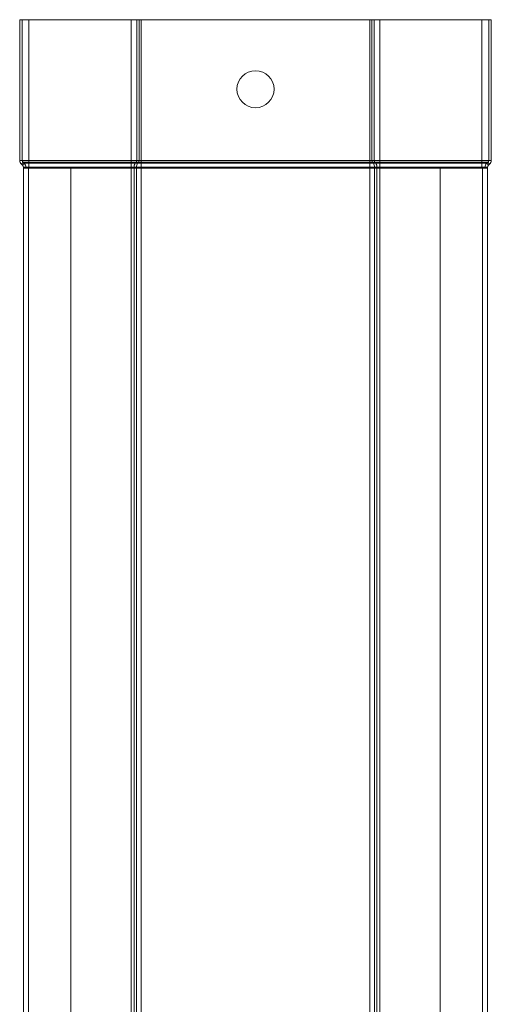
# Model space of a CAD drawing. Header units: millimetres. Extents: x 428 to 1137, y -1268 to 1088.
# Tile 10 of 14: x 1027 to 1128, y 352 to 564. Entities that reach past the tile are written whole.
import ezdxf

# ---------------------------------------------------------------- set-up
doc = ezdxf.new("R2010")
doc.units = ezdxf.units.MM
doc.linetypes.add('K5LT32768', pattern=[0])

msp = doc.modelspace()

# ---------------------------------------------------------------- linework, layer by layer
at = {"color": 7, "linetype": 'K5LT32768', "lineweight": 15}
for p, q in [((1026.86, 533.72), (1026.86, 564.07)), ((1027.41, 564.07), (1026.86, 564.07)), ((1027.41, 533.72), (1027.41, 564.07)), ((1028.86, 564.07), (1027.41, 564.07)), ((1028.86, 533.72), (1028.86, 564.07)), ((1050.86, 564.07), (1028.86, 564.07)), ((1050.86, 533.72), (1050.86, 564.07)), ((1052.06, 564.07), (1050.86, 564.07)), ((1052.06, 533.72), (1052.06, 564.07)), ((1052.57, 564.07), (1052.06, 564.07)), ((1052.57, 533.72), (1052.57, 564.07)), ((1053.03, 564.07), (1052.57, 564.07)), ((1053.03, 533.72), (1053.03, 564.07)), ((1102.29, 564.07), (1053.03, 564.07)), ((1102.29, 533.72), (1102.29, 564.07)), ((1102.75, 564.07), (1102.29, 564.07)), ((1102.75, 533.72), (1102.75, 564.07)), ((1103.26, 564.07), (1102.75, 564.07)), ((1103.26, 533.72), (1103.26, 564.07)), ((1104.46, 564.07), (1103.26, 564.07)), ((1104.46, 533.72), (1104.46, 564.07)), ((1126.46, 564.07), (1104.46, 564.07)), ((1126.46, 533.72), (1126.46, 564.07)), ((1127.91, 564.07), (1126.46, 564.07)), ((1127.91, 533.72), (1127.91, 564.07)), ((1127.91, 564.07), (1128.46, 564.07)), ((1128.46, 533.72), (1128.46, 564.07)), ((1027.41, 533.72), (1026.86, 533.72)), ((1027.59, 533.31), (1027.23, 532.9)), ((1028.86, 533.72), (1027.41, 533.72)), ((1027.84, 533.09), (1027.48, 532.68)), ((1027.84, 533.09), (1027.59, 533.31)), ((1028.86, 533.31), (1027.59, 533.31)), ((1028.86, 533.09), (1027.84, 533.09)), ((1028.86, 533.31), (1028.86, 533.72)), ((1050.86, 533.72), (1028.86, 533.72)), ((1028.86, 533.09), (1028.86, 533.31)), ((1050.86, 533.31), (1028.86, 533.31)), ((1028.86, 532.27), (1028.86, 533.09)), ((1050.86, 533.09), (1028.86, 533.09)), ((1050.86, 533.31), (1050.86, 533.72)), ((1052.06, 533.72), (1050.86, 533.72)), ((1050.86, 533.09), (1050.86, 533.31)), ((1051.93, 533.31), (1050.86, 533.31)), ((1050.86, 532.27), (1050.86, 533.09)), ((1051.76, 533.09), (1050.86, 533.09)), ((1051.76, 533.09), (1051.93, 533.31)), ((1052.27, 533.09), (1051.76, 533.09)), ((1052.44, 533.31), (1051.93, 533.31)), ((1052.57, 533.72), (1052.06, 533.72)), ((1052.27, 533.09), (1052.44, 533.31)), ((1053.03, 533.09), (1052.27, 533.09)), ((1053.03, 533.31), (1052.44, 533.31)), ((1053.03, 533.72), (1052.57, 533.72)), ((1053.03, 533.31), (1053.03, 533.72)), ((1102.29, 533.72), (1053.03, 533.72)), ((1053.03, 533.09), (1053.03, 533.31)), ((1102.29, 533.31), (1053.03, 533.31)), ((1053.03, 532.27), (1053.03, 533.09)), ((1102.29, 533.09), (1053.03, 533.09)), ((1102.29, 533.31), (1102.29, 533.72)), ((1102.75, 533.72), (1102.29, 533.72)), ((1102.29, 533.09), (1102.29, 533.31)), ((1102.88, 533.31), (1102.29, 533.31)), ((1102.29, 532.27), (1102.29, 533.09)), ((1103.05, 533.09), (1102.29, 533.09)), ((1103.26, 533.72), (1102.75, 533.72)), ((1103.05, 533.09), (1102.88, 533.31)), ((1103.39, 533.31), (1102.88, 533.31)), ((1103.57, 533.09), (1103.05, 533.09)), ((1104.46, 533.72), (1103.26, 533.72)), ((1103.57, 533.09), (1103.39, 533.31)), ((1104.46, 533.31), (1103.39, 533.31)), ((1104.46, 533.09), (1103.57, 533.09)), ((1104.46, 533.31), (1104.46, 533.72)), ((1126.46, 533.72), (1104.46, 533.72)), ((1104.46, 533.09), (1104.46, 533.31)), ((1126.46, 533.31), (1104.46, 533.31)), ((1104.46, 532.27), (1104.46, 533.09)), ((1126.46, 533.09), (1104.46, 533.09)), ((1127.91, 533.72), (1126.46, 533.72)), ((1126.46, 533.31), (1126.46, 533.72)), ((1126.46, 533.09), (1126.46, 533.31)), ((1127.73, 533.31), (1126.46, 533.31)), ((1127.48, 533.09), (1126.46, 533.09)), ((1126.46, 532.27), (1126.46, 533.09)), ((1127.48, 533.09), (1127.73, 533.31)), ((1127.48, 533.09), (1127.84, 532.68)), ((1127.73, 533.31), (1128.09, 532.9)), ((1127.91, 533.72), (1128.46, 533.72)), ((1027.48, 532.68), (1027.23, 532.9)), ((1028.21, 532.27), (1027.66, 532.27)), ((1027.66, 532.07), (1027.66, 532.27)), ((1027.66, 532.07), (1027.66, 264.07)), ((1027.66, 532.07), (1028.79, 532.07)), ((1028.21, 532.07), (1028.21, 532.27)), ((1028.86, 532.27), (1028.21, 532.27)), ((1028.79, 532.07), (1028.79, 264.07)), ((1028.79, 532.07), (1037.89, 532.07)), ((1028.86, 532.07), (1028.86, 532.27)), ((1050.86, 532.27), (1028.86, 532.27)), ((1037.89, 264.07), (1037.89, 532.07)), ((1050.86, 532.07), (1037.89, 532.07)), ((1050.86, 532.07), (1050.86, 532.27)), ((1051.5, 532.27), (1050.86, 532.27)), ((1051.5, 532.07), (1050.86, 532.07)), ((1050.86, 532.07), (1050.86, 264.07)), ((1051.5, 532.07), (1051.5, 532.27)), ((1052.01, 532.27), (1051.5, 532.27)), ((1051.5, 532.07), (1051.5, 264.07)), ((1052.01, 532.07), (1051.5, 532.07)), ((1053.03, 532.27), (1052.01, 532.27)), ((1052.01, 532.07), (1052.01, 532.27)), ((1052.01, 532.07), (1052.01, 264.07)), ((1053.03, 532.07), (1052.01, 532.07)), ((1102.29, 532.27), (1053.03, 532.27)), ((1053.03, 532.07), (1053.03, 532.27)), ((1102.29, 532.07), (1053.03, 532.07)), ((1053.03, 532.07), (1053.03, 264.07)), ((1102.29, 532.07), (1102.29, 532.27)), ((1103.31, 532.27), (1102.29, 532.27)), ((1102.29, 532.07), (1102.29, 264.07)), ((1103.31, 532.07), (1102.29, 532.07)), ((1103.31, 532.07), (1103.31, 532.27)), ((1103.83, 532.27), (1103.31, 532.27)), ((1103.31, 532.07), (1103.31, 264.07)), ((1103.83, 532.07), (1103.31, 532.07)), ((1103.83, 532.07), (1103.83, 532.27)), ((1104.46, 532.27), (1103.83, 532.27)), ((1103.83, 532.07), (1103.83, 264.07)), ((1104.46, 532.07), (1103.83, 532.07)), ((1104.46, 532.07), (1104.46, 532.27)), ((1126.46, 532.27), (1104.46, 532.27)), ((1104.46, 532.07), (1104.46, 264.07)), ((1117.44, 532.07), (1104.46, 532.07)), ((1117.44, 532.07), (1117.44, 264.07)), ((1117.44, 532.07), (1126.54, 532.07)), ((1127.11, 532.27), (1126.46, 532.27)), ((1126.46, 532.07), (1126.46, 532.27)), ((1126.54, 264.07), (1126.54, 532.07)), ((1126.54, 532.07), (1127.66, 532.07)), ((1127.11, 532.27), (1127.66, 532.27)), ((1127.11, 532.07), (1127.11, 532.27)), ((1127.66, 532.07), (1127.66, 532.27)), ((1127.66, 532.07), (1127.66, 264.07)), ((1127.84, 532.68), (1128.09, 532.9))]:
    msp.add_line(p, q, dxfattribs=at)
msp.add_circle((1077.66, 549.07), 4, dxfattribs=at)
for centre, radius, start, end in [((1027.96, 533.72), 1.1, 180, 228.1897), ((1027.96, 533.72), 0.55, 180, 228.1897), ((1027.11, 532.27), 1.1, 0, 48.1897), ((1052.83, 532.3), 1.34, 143.6701, 181.2321), ((1051.4, 533.71), 0.668, 323.6697, 1.2325), ((1053.34, 532.3), 1.34, 143.6717, 181.2324), ((1051.91, 533.71), 0.668, 323.6697, 1.2325), ((1103.42, 533.71), 0.668, 178.7675, 216.3303), ((1101.98, 532.3), 1.34, 358.7664, 36.3314), ((1103.93, 533.71), 0.668, 178.7675, 216.3303), ((1102.49, 532.3), 1.34, 358.7679, 36.3299), ((1128.21, 532.27), 1.1, 131.8103, 180), ((1127.36, 533.72), 0.55, 311.8103, 0), ((1127.36, 533.72), 1.1, 311.8103, 0), ((1027.11, 532.27), 0.55, 0, 48.1897), ((1128.21, 532.27), 0.55, 131.8103, 180)]:
    msp.add_arc(centre, radius, start, end, dxfattribs=at)

doc.saveas('drawing.dxf')
